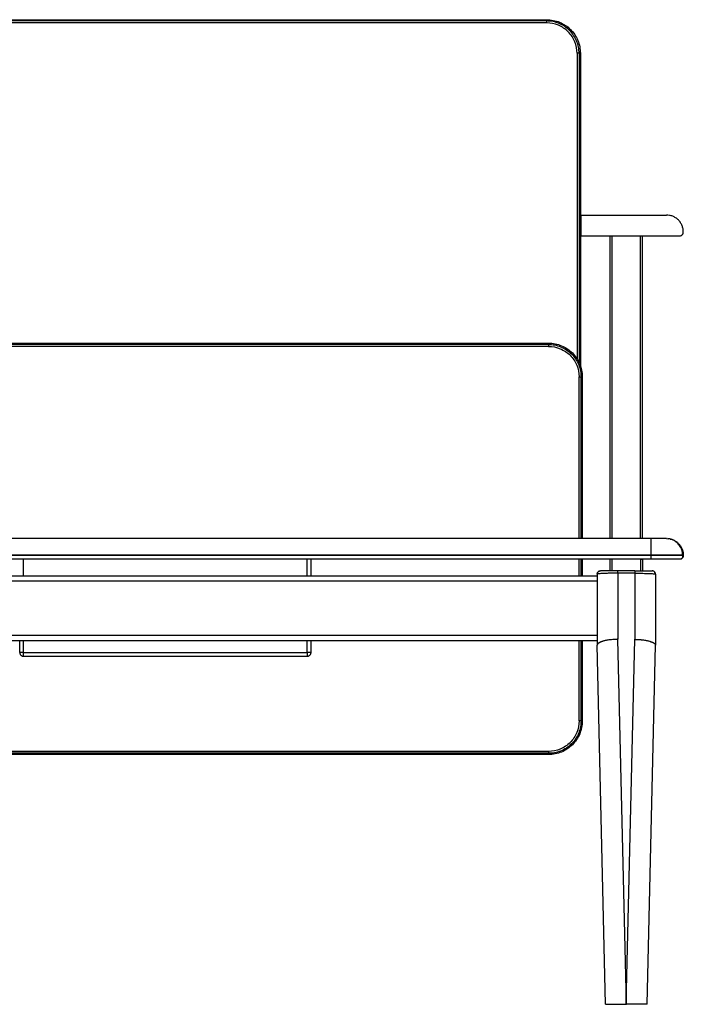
# Model space of a CAD drawing. Header units: millimetres. Extents: x -198 to 1402, y -342 to 1180.
# Tile 2 of 2: x 377 to 1402, y -342 to 1180. Entities that reach past the tile are written whole.
import ezdxf

# ---------------------------------------------------------------- set-up
doc = ezdxf.new("R2010")
doc.units = ezdxf.units.MM

msp = doc.modelspace()

# ---------------------------------------------------------------- linework, layer by layer
at = {"color": 7, "linetype": 'Continuous', "lineweight": 25}
for p, q in [((6.9, 1179.9), (1190.9, 1179.9)), ((1190.9, 1177.9), (6.9, 1177.9)), ((1190.9, 1174.9), (6.9, 1174.9)), ((1240.9, 1127.9), (1240.9, 649.9)), ((1242.9, 1127.9), (1242.9, 644.9)), ((1243.9, 845.9), (1243.9, 877.9)), ((1244, 845.9), (1244, 877.9)), ((1244, 877.9), (1375.9, 877.9)), ((1244, 845.9), (1396.4, 845.9)), ((1288.9, 377.9), (1288.9, 845.9)), ((1338.9, 377.9), (1338.9, 845.9)), ((1401.9, 851.4), (1401.9, 851.9)), ((9.9, 679.9), (1193.9, 679.9)), ((1193.9, 677.9), (9.9, 677.9)), ((1193.9, 674.9), (9.9, 674.9)), ((1240.9, 377.9), (1240.9, 627.9)), ((1243.9, 377.9), (1243.9, 627.9)), ((1245.9, 627.9), (1245.9, 377.9)), ((1351.9, 377.9), (-148.1, 377.9)), ((1375.9, 377.9), (1379.4, 377.6)), ((1351.9, 351.9), (-148.1, 351.9)), ((1351.9, 351.4), (-148.1, 351.4)), ((1351.9, 351.4), (1351.9, 351.9)), ((1401.9, 351.4), (1401.9, 351.9)), ((1351.9, 345.9), (-148.1, 345.9)), ((826.9, 320.4), (826.9, 345.9)), ((1243.9, 320.4), (1243.9, 345.9)), ((1245.9, 345.9), (1245.9, 320.4)), ((1288.9, 327.9), (1288.9, 345.9)), ((1338.9, 345.9), (1338.9, 327.9)), ((-65.1, 320.4), (1268.9, 320.4)), ((1268.9, 322.9), (1268.9, 212.9)), ((1326.9, 327.9), (1300.9, 327.9)), ((1300.9, 324.2), (1300.9, 222.1)), ((1326.9, 324.2), (1300.9, 324.2)), ((1326.9, 324.2), (1326.9, 222.1)), ((1358.9, 322.9), (1358.9, 212.9)), ((-65.1, 312.4), (1268.9, 312.4)), ((-65.1, 228.4), (1268.9, 228.4)), ((-65.1, 220.4), (1268.9, 220.4)), ((376.9, 201.9), (376.9, 220.4)), ((826.9, 201.9), (826.9, 220.4)), ((1243.9, 95.9), (1243.9, 220.4)), ((1245.9, 220.4), (1245.9, 95.9)), ((1314.1, -342.1), (1300.9, 222.1)), ((1313.7, -342.1), (1326.9, 222.1)), ((382.9, 201.9), (820.9, 201.9)), ((1281.9, -342.1), (1268.9, 212.9)), ((1345.9, -342.1), (1358.9, 212.9)), ((382.9, 195.9), (820.9, 195.9)), ((1193.9, 48.9), (9.9, 48.9)), ((1193.9, 45.9), (9.9, 45.9)), ((1193.9, 43.9), (9.9, 43.9)), ((1314.1, -342.1), (1313.7, -342.1))]:
    msp.add_line(p, q, dxfattribs=at)
at = {"color": 8, "linetype": 'Continuous', "lineweight": 25}
for p, q in [((1237.9, 1127.9), (1237.9, 655.5)), ((1291.9, 377.9), (1291.9, 845.9)), ((1335.9, 377.9), (1335.9, 845.9)), ((382.9, 320.4), (382.9, 345.9)), ((820.9, 320.4), (820.9, 345.9)), ((1240.9, 320.4), (1240.9, 345.9)), ((1291.9, 327.9), (1291.9, 345.9)), ((1291.9, 345.9), (1291.9, 345.9)), ((1335.9, 345.9), (1335.9, 327.9)), ((1335.9, 345.9), (1335.9, 345.9)), ((382.9, 201.9), (382.9, 220.4)), ((820.9, 201.9), (820.9, 220.4)), ((1240.9, 95.9), (1240.9, 220.4))]:
    msp.add_line(p, q, dxfattribs=at)
for points, knots in [([(521, 1177.9), (521, 1178.1), (521, 1178.4), (521, 1178.9), (521, 1179.1), (521, 1179.5), (521, 1179.6), (521, 1179.8), (521, 1179.9), (521, 1179.9)], [0, 0, 0, 0, 0.25, 0.25, 0.5, 0.5, 0.75, 0.75, 1, 1, 1, 1]), ([(1190.9, 1179.9), (1190.9, 1179.9), (1190.9, 1179.8), (1190.9, 1179.6), (1190.9, 1179.5), (1190.9, 1179.1), (1190.9, 1178.9), (1190.9, 1178.4), (1190.9, 1178.1), (1190.9, 1177.9)], [0, 0, 0, 0, 0.25, 0.25, 0.5, 0.5, 0.75, 0.75, 1, 1, 1, 1]), ([(1242.9, 1127.9), (1242.9, 1127.9), (1242.8, 1127.9), (1242.3, 1127.9), (1241.7, 1127.9), (1241.1, 1127.9), (1240.9, 1127.9), (1240.9, 1127.9)], [0, 0, 0, 0, 0.240073, 0.499926, 0.759779, 0.999852, 1, 1, 1, 1]), ([(524, 679.9), (524, 679.9), (524, 679.8), (524, 679.6), (524, 679.5), (524, 679.1), (524, 678.9), (524, 678.4), (524, 678.1), (524, 677.9)], [0, 0, 0, 0, 0.25, 0.25, 0.5, 0.5, 0.75, 0.75, 1, 1, 1, 1]), ([(1193.9, 677.9), (1193.9, 678.1), (1193.9, 678.4), (1193.9, 678.9), (1193.9, 679.1), (1193.9, 679.5), (1193.9, 679.6), (1193.9, 679.8), (1193.9, 679.9), (1193.9, 679.9)], [0, 0, 0, 0, 0.25, 0.25, 0.5, 0.5, 0.75, 0.75, 1, 1, 1, 1]), ([(1243.9, 627.9), (1243.9, 627.9), (1244.1, 627.9), (1244.7, 627.9), (1245.3, 627.9), (1245.8, 627.9), (1245.9, 627.9), (1245.9, 627.9)], [0, 0, 0, 0, 0.000024, 0.240126, 0.500012, 0.759897, 1, 1, 1, 1]), ([(1400.8, 351.9), (1400.7, 351.9), (1400.2, 351.9), (1398.6, 351.9), (1396.4, 351.9), (1393.8, 351.9), (1390.8, 351.9), (1387.3, 351.9), (1383.5, 351.9), (1379.3, 351.9), (1374.9, 351.9), (1369.9, 351.9), (1364.2, 351.9), (1358, 351.9), (1353.9, 351.9), (1351.9, 351.9)], [0, 0, 0, 0, 0.036412, 0.131292, 0.204241, 0.278341, 0.353229, 0.428518, 0.503807, 0.578696, 0.652796, 0.725744, 0.820624, 0.912214, 1, 1, 1, 1]), ([(1326.9, 324.2), (1329, 324.2), (1333.3, 324.2), (1339.4, 324.1), (1345, 324), (1349.9, 323.8), (1353.8, 323.6), (1356.8, 323.4), (1357.8, 323.2), (1358.3, 323.1)], [0, 0, 0, 0, 0.143525, 0.286936, 0.430099, 0.573007, 0.715577, 0.857931, 1, 1, 1, 1]), ([(1243.9, 95.9), (1243.9, 95.9), (1244.1, 95.9), (1244.7, 95.9), (1245.3, 95.9), (1245.8, 95.9), (1245.9, 95.9), (1245.9, 95.9)], [0, 0, 0, 0, 0.000024, 0.240127, 0.500012, 0.759897, 1, 1, 1, 1]), ([(1193.9, 45.9), (1193.9, 45.6), (1193.9, 45.4), (1193.9, 44.9), (1193.9, 44.6), (1193.9, 44.3), (1193.9, 44.1), (1193.9, 43.9), (1193.9, 43.9), (1193.9, 43.9)], [0, 0, 0, 0, 0.25, 0.25, 0.5, 0.5, 0.75, 0.75, 1, 1, 1, 1])]:
    msp.add_open_spline(points, degree=3, knots=knots, dxfattribs=at)
at = {"color": 7, "linetype": 'Continuous', "lineweight": 25}
for points, knots in [([(1190.9, 1179.9), (1194.3, 1179.9), (1197.7, 1179.5), (1204.4, 1178.2), (1207.6, 1177.2), (1213.9, 1174.6), (1216.9, 1173), (1222.6, 1169.2), (1227.9, 1164.9), (1232.2, 1159.6), (1236, 1153.9), (1237.6, 1150.9), (1241.5, 1141.5), (1242.9, 1134.7), (1242.9, 1127.9)], [0, 0, 0, 0, 0.125, 0.125, 0.25, 0.25, 0.375, 0.375, 0.5, 0.625, 0.625, 0.75, 0.75, 1, 1, 1, 1]), ([(1190.9, 1174.9), (1190.9, 1175.2), (1190.9, 1175.6), (1190.9, 1176.3), (1190.9, 1176.7), (1190.9, 1177.3), (1190.9, 1177.5), (1190.9, 1177.8), (1190.9, 1177.9), (1190.9, 1177.9)], [0, 0, 0, 0, 0.25, 0.25, 0.5, 0.5, 0.75, 0.75, 1, 1, 1, 1]), ([(1240.9, 1127.9), (1240.9, 1134.4), (1239.6, 1141), (1234.6, 1153), (1227.2, 1164.1), (1216.1, 1171.6), (1204, 1176.6), (1197.4, 1177.9), (1190.9, 1177.9)], [0, 0, 0, 0, 0.25, 0.25, 0.5, 0.75, 0.75, 1, 1, 1, 1]), ([(1237.9, 1127.9), (1237.9, 1134), (1236.7, 1140.2), (1232, 1151.5), (1225, 1162), (1214.6, 1168.9), (1203.2, 1173.6), (1197, 1174.9), (1190.9, 1174.9)], [0, 0, 0, 0, 0.25, 0.25, 0.5, 0.75, 0.75, 1, 1, 1, 1]), ([(1240.9, 1127.9), (1240.9, 1127.9), (1240.8, 1127.9), (1240.5, 1127.9), (1240.3, 1127.9), (1239.7, 1127.9), (1239.4, 1127.9), (1238.6, 1127.9), (1238.2, 1127.9), (1237.9, 1127.9)], [0, 0, 0, 0, 0.25, 0.25, 0.5, 0.5, 0.75, 0.75, 1, 1, 1, 1]), ([(1243.6, 877.9), (1243.6, 877.9), (1243.6, 877.9), (1243.2, 877.9), (1242.9, 877.9)], [0, 0, 0, 0, 0.104917, 1, 1, 1, 1]), ([(1401.9, 851.9), (1401.9, 853.4), (1401.7, 855), (1401.2, 858.2), (1400.7, 859.8), (1399.4, 863), (1398.6, 864.6), (1396.7, 867.6), (1395.5, 869), (1393, 871.5), (1391.6, 872.7), (1388.6, 874.6), (1387.1, 875.4), (1383.9, 876.7), (1382.2, 877.1), (1379, 877.7), (1377.4, 877.9), (1375.9, 877.9)], [0, 0, 0, 0, 0.125, 0.125, 0.25, 0.25, 0.375, 0.375, 0.5, 0.5, 0.625, 0.625, 0.75, 0.75, 0.875, 0.875, 1, 1, 1, 1]), ([(1243.6, 845.9), (1243.6, 845.9), (1243.6, 845.9), (1243.2, 845.9), (1242.9, 845.9)], [0, 0, 0, 0, 0.104917, 1, 1, 1, 1]), ([(1396.4, 845.9), (1397, 845.9), (1397.7, 846), (1398.7, 846.4), (1399.1, 846.6), (1399.7, 847), (1400, 847.2), (1400.5, 847.7), (1400.8, 848), (1401.2, 848.7), (1401.4, 849), (1401.8, 850), (1401.9, 850.7), (1401.9, 851.4)], [0, 0, 0, 0, 0.25, 0.25, 0.375, 0.375, 0.5, 0.5, 0.625, 0.625, 0.75, 0.75, 1, 1, 1, 1]), ([(1193.9, 679.9), (1197.3, 679.9), (1200.7, 679.5), (1207.4, 678.2), (1210.6, 677.2), (1216.9, 674.6), (1219.9, 673), (1225.6, 669.2), (1230.9, 664.9), (1235.2, 659.6), (1239, 653.9), (1240.6, 650.9), (1244.5, 641.5), (1245.9, 634.7), (1245.9, 627.9)], [0, 0, 0, 0, 0.125, 0.125, 0.25, 0.25, 0.375, 0.375, 0.5, 0.625, 0.625, 0.75, 0.75, 1, 1, 1, 1]), ([(1193.9, 677.9), (1196.8, 677.9), (1199.9, 677.6), (1206.1, 676.5), (1209.2, 675.6), (1215.4, 673.1), (1218.4, 671.6), (1224.1, 667.8), (1226.8, 665.7), (1231.7, 660.8), (1233.9, 658.1), (1237.6, 652.4), (1239.2, 649.4), (1241.6, 643.2), (1242.5, 640.1), (1243.6, 633.9), (1243.9, 630.8), (1243.9, 627.9)], [0, 0, 0, 0, 0.125, 0.125, 0.25, 0.25, 0.375, 0.375, 0.5, 0.5, 0.625, 0.625, 0.75, 0.75, 0.875, 0.875, 1, 1, 1, 1]), ([(1193.9, 677.9), (1193.9, 677.9), (1193.9, 677.8), (1193.9, 677.5), (1193.9, 677.3), (1193.9, 676.7), (1193.9, 676.3), (1193.9, 675.6), (1193.9, 675.2), (1193.9, 674.9)], [0, 0, 0, 0, 0.25, 0.25, 0.5, 0.5, 0.75, 0.75, 1, 1, 1, 1]), ([(1193.9, 674.9), (1200, 674.9), (1206.2, 673.6), (1217.6, 668.9), (1228, 662), (1235, 651.5), (1239.7, 640.2), (1240.9, 634), (1240.9, 627.9)], [0, 0, 0, 0, 0.25, 0.25, 0.5, 0.75, 0.75, 1, 1, 1, 1]), ([(1240.9, 627.9), (1241.2, 627.9), (1241.6, 627.9), (1242.4, 627.9), (1242.7, 627.9), (1243.3, 627.9), (1243.5, 627.9), (1243.8, 627.9), (1243.9, 627.9), (1243.9, 627.9)], [0, 0, 0, 0, 0.25, 0.25, 0.5, 0.5, 0.75, 0.75, 1, 1, 1, 1]), ([(1351.9, 377.9), (1351.9, 377.9), (1351.9, 377.7), (1351.9, 377.1), (1351.9, 376.7), (1351.9, 375.4), (1351.9, 374.6), (1351.9, 372.7), (1351.9, 371.5), (1351.9, 369), (1351.9, 367.6), (1351.9, 364.6), (1351.9, 363), (1351.9, 359.8), (1351.9, 358.2), (1351.9, 355), (1351.9, 353.4), (1351.9, 351.9)], [0, 0, 0, 0, 0.125, 0.125, 0.25, 0.25, 0.375, 0.375, 0.5, 0.5, 0.625, 0.625, 0.75, 0.75, 0.875, 0.875, 1, 1, 1, 1]), ([(1375.9, 377.9), (1375.9, 377.9), (1375.3, 377.9), (1372.9, 377.9), (1369.3, 377.9), (1364, 377.9), (1358.2, 377.9), (1355, 377.9), (1351.9, 377.9)], [0, 0, 0, 0, 0.25, 0.25, 0.5, 0.75, 0.75, 1, 1, 1, 1]), ([(1400.9, 351.9), (1400.9, 353.3), (1400.7, 356.2), (1399.7, 360.2), (1398.2, 363.9), (1396.3, 367), (1394.2, 369.5), (1392.1, 371.6), (1390.2, 373.1), (1388.4, 374.2), (1387, 375.1), (1385.2, 375.9), (1383.1, 376.8), (1380.8, 377.4), (1379.1, 377.7), (1378.2, 377.8)], [0, 0, 0, 0, 0.107174, 0.211003, 0.309241, 0.400039, 0.482043, 0.554394, 0.616653, 0.668697, 0.710603, 0.744114, 0.815004, 0.900138, 1, 1, 1, 1]), ([(1381.7, 377.1), (1382.6, 376.9), (1385.1, 376.4), (1388.8, 374.6), (1392.7, 371.9), (1396.1, 368.5), (1398.7, 364.6), (1400.6, 360.4), (1401.7, 356.1), (1401.8, 353.3), (1401.9, 351.9)], [0, 0, 0, 0, 0.081274, 0.2148, 0.351644, 0.489576, 0.623845, 0.754803, 0.880648, 1, 1, 1, 1]), ([(1401.9, 351.4), (1401.9, 351.4), (1400.6, 351.4), (1395.6, 351.4), (1388.2, 351.4), (1377.1, 351.4), (1365, 351.4), (1358.4, 351.4), (1351.9, 351.4)], [0, 0, 0, 0, 0.25, 0.25, 0.5, 0.75, 0.75, 1, 1, 1, 1]), ([(1351.9, 351.4), (1351.9, 350.7), (1351.9, 350), (1351.9, 349), (1351.9, 348.7), (1351.9, 348), (1351.9, 347.7), (1351.9, 347.2), (1351.9, 347), (1351.9, 346.6), (1351.9, 346.4), (1351.9, 346), (1351.9, 345.9), (1351.9, 345.9)], [0, 0, 0, 0, 0.25, 0.25, 0.375, 0.375, 0.5, 0.5, 0.625, 0.625, 0.75, 0.75, 1, 1, 1, 1]), ([(1401.9, 351.4), (1401.9, 350.7), (1401.8, 350), (1401.4, 349), (1401.2, 348.7), (1400.8, 348), (1400.5, 347.7), (1400, 347.2), (1399.7, 347), (1399.1, 346.6), (1398.7, 346.4), (1397.7, 346), (1397, 345.9), (1396.4, 345.9)], [0, 0, 0, 0, 0.25, 0.25, 0.375, 0.375, 0.5, 0.5, 0.625, 0.625, 0.75, 0.75, 1, 1, 1, 1]), ([(1398.4, 346.3), (1398.9, 346.5), (1399.9, 347), (1400.8, 348.3), (1401.3, 349.8), (1401, 350.9), (1400.9, 351.4)], [0, 0, 0, 0, 0.246326, 0.498425, 0.751163, 1, 1, 1, 1]), ([(1401.9, 351.9), (1401.8, 351.9), (1401.8, 351.9), (1401.1, 351.9), (1400.8, 351.9)], [0, 0, 0, 0, 0.614041, 1, 1, 1, 1]), ([(1335.9, 345.9), (1336.2, 345.9), (1336.6, 345.9), (1337.4, 345.9), (1337.7, 345.9), (1338.3, 345.9), (1338.5, 345.9), (1338.8, 345.9), (1338.9, 345.9), (1338.9, 345.9)], [0, 0, 0, 0, 0.25, 0.25, 0.5, 0.5, 0.75, 0.75, 1, 1, 1, 1]), ([(1396.4, 345.9), (1396.4, 345.9), (1395.2, 345.9), (1390.8, 345.9), (1384.2, 345.9), (1374.3, 345.9), (1363.5, 345.9), (1357.7, 345.9), (1351.9, 345.9)], [0, 0, 0, 0, 0.25, 0.25, 0.5, 0.75, 0.75, 1, 1, 1, 1]), ([(1268.9, 322.9), (1268.9, 323.6), (1269, 324.7), (1269.7, 325.4), (1269.9, 325.7)], [0, 0, 0, 0, 0.699211, 1, 1, 1, 1]), ([(1300.9, 324.2), (1300.7, 324.2), (1300.3, 324.2), (1299.7, 324.2), (1299.2, 324.2), (1298.6, 324.2), (1298, 324.2), (1297.5, 324.2), (1296.9, 324.2), (1296.3, 324.2), (1295.7, 324.2), (1295.2, 324.2), (1294.6, 324.2), (1294, 324.2), (1293.5, 324.2), (1292.9, 324.2), (1292.3, 324.2), (1291.8, 324.2), (1291.2, 324.2), (1290.6, 324.2), (1290.1, 324.2), (1289.5, 324.2), (1289, 324.1), (1287.7, 324.1), (1285.7, 324.1), (1283, 324), (1280.4, 323.9), (1277.4, 323.8), (1274.1, 323.6), (1271.8, 323.5), (1270.5, 323.3), (1269.9, 323.2), (1269.5, 323.1), (1269.3, 323.1), (1269.1, 323), (1269, 323), (1268.9, 323), (1268.9, 322.9), (1268.9, 322.9), (1268.9, 322.9)], [0, 0, 0, 0, 0.01111, 0.022262, 0.033453, 0.044683, 0.05595, 0.067252, 0.078588, 0.089955, 0.101352, 0.112777, 0.124229, 0.135706, 0.147205, 0.158725, 0.170264, 0.18182, 0.193391, 0.204975, 0.21657, 0.228175, 0.239786, 0.251403, 0.310707, 0.372373, 0.436199, 0.501926, 0.615044, 0.751122, 0.793244, 0.834756, 0.875593, 0.896381, 0.917165, 0.937932, 0.958668, 0.979362, 1, 1, 1, 1]), ([(1272, 327.5), (1271.6, 327.3), (1270.7, 326.8), (1269.8, 325.7), (1269.4, 324.4), (1269.4, 323.6), (1269.5, 323.1)], [0, 0, 0, 0, 0.250086, 0.504326, 0.756002, 1, 1, 1, 1]), ([(1271, 326.9), (1271.4, 327.2), (1272.3, 327.7), (1273.3, 327.8), (1273.9, 327.9)], [0, 0, 0, 0, 0.465347, 1, 1, 1, 1]), ([(1300.9, 327.9), (1297.3, 327.9), (1293.7, 327.9), (1287.1, 327.9), (1284.1, 327.9), (1279.1, 327.9), (1277.2, 327.9), (1274.6, 327.9), (1273.9, 327.9), (1273.9, 327.9)], [0, 0, 0, 0, 0.25, 0.25, 0.5, 0.5, 0.75, 0.75, 1, 1, 1, 1]), ([(1300.9, 324.2), (1300.9, 324.7), (1300.9, 325.2), (1300.9, 326.1), (1300.9, 326.5), (1300.9, 327.2), (1300.9, 327.5), (1300.9, 327.8), (1300.9, 327.9), (1300.9, 327.9)], [0, 0, 0, 0, 0.25, 0.25, 0.5, 0.5, 0.75, 0.75, 1, 1, 1, 1]), ([(1326.9, 327.9), (1326.9, 327.9), (1326.9, 327.8), (1326.9, 327.5), (1326.9, 327.2), (1326.9, 326.5), (1326.9, 326.1), (1326.9, 325.2), (1326.9, 324.7), (1326.9, 324.2)], [0, 0, 0, 0, 0.25, 0.25, 0.5, 0.5, 0.75, 0.75, 1, 1, 1, 1]), ([(1326.9, 327.9), (1330.5, 327.9), (1334.1, 327.9), (1340.7, 327.9), (1343.7, 327.9), (1348.6, 327.9), (1350.6, 327.9), (1353.2, 327.9), (1353.9, 327.9), (1353.9, 327.9)], [0, 0, 0, 0, 0.25, 0.25, 0.5, 0.5, 0.75, 0.75, 1, 1, 1, 1]), ([(1356.8, 326.9), (1356.3, 327.2), (1355.5, 327.7), (1354.4, 327.8), (1353.9, 327.9)], [0, 0, 0, 0, 0.46535, 1, 1, 1, 1]), ([(1358.3, 323.1), (1358.3, 323.6), (1358.4, 324.4), (1357.9, 325.7), (1357.1, 326.8), (1356.2, 327.3), (1355.7, 327.5)], [0, 0, 0, 0, 0.243998, 0.495673, 0.749914, 1, 1, 1, 1]), ([(1358.9, 322.9), (1358.8, 323.6), (1358.8, 324.7), (1358.1, 325.4), (1357.9, 325.7)], [0, 0, 0, 0, 0.699217, 1, 1, 1, 1]), ([(1358.3, 323.1), (1358.3, 323.1), (1358.9, 323), (1358.9, 323), (1358.9, 322.9)], [0, 0, 0, 0, 0.0003763, 1, 1, 1, 1]), ([(1300.9, 222.1), (1300.7, 222.1), (1300.1, 222.1), (1298.6, 222), (1296.1, 221.9), (1292.7, 221.7), (1289, 221.3), (1285.5, 220.8), (1282.7, 220.3), (1280.3, 219.8), (1278.6, 219.3), (1277.4, 219), (1276.5, 218.7), (1275.7, 218.4), (1275, 218.1), (1274.3, 217.9), (1273.6, 217.6), (1273, 217.3), (1272.4, 217), (1271.8, 216.6), (1271.4, 216.3), (1270.9, 216), (1270.5, 215.7), (1270.2, 215.4), (1269.8, 215.1), (1269.6, 214.7), (1269.4, 214.4), (1269.2, 214.1), (1269, 213.8), (1269, 213.5), (1268.9, 213.2), (1268.9, 213), (1268.9, 212.9)], [0, 0, 0, 0, 0.010025, 0.038856, 0.087458, 0.157272, 0.249909, 0.320377, 0.385873, 0.44584, 0.499897, 0.525014, 0.550111, 0.575168, 0.600168, 0.62509, 0.649916, 0.674629, 0.699209, 0.723641, 0.747907, 0.771992, 0.795881, 0.81956, 0.843016, 0.866235, 0.889206, 0.911919, 0.934363, 0.95653, 0.978411, 1, 1, 1, 1]), ([(1326.9, 222.1), (1327.1, 222.1), (1327.5, 222.1), (1328.1, 222), (1328.7, 222), (1329.3, 222), (1329.9, 222), (1330.5, 222), (1331.1, 221.9), (1331.7, 221.9), (1332.3, 221.9), (1332.9, 221.8), (1333.6, 221.8), (1334.2, 221.8), (1334.8, 221.7), (1335.4, 221.7), (1336, 221.6), (1336.7, 221.5), (1337.3, 221.5), (1337.9, 221.4), (1338.5, 221.3), (1339.9, 221.2), (1342, 220.9), (1344.6, 220.4), (1347.2, 219.9), (1349.1, 219.4), (1350.4, 219), (1351.2, 218.7), (1352, 218.4), (1352.8, 218.1), (1353.5, 217.9), (1354.2, 217.6), (1354.8, 217.3), (1355.4, 217), (1355.9, 216.6), (1356.4, 216.3), (1356.9, 216), (1357.3, 215.7), (1357.6, 215.4), (1357.9, 215.1), (1358.2, 214.7), (1358.4, 214.4), (1358.6, 214.1), (1358.7, 213.8), (1358.8, 213.5), (1358.9, 213.2), (1358.9, 213), (1358.9, 212.9)], [0, 0, 0, 0, 0.011744, 0.023576, 0.035495, 0.0475, 0.059589, 0.071762, 0.084016, 0.096351, 0.108765, 0.121256, 0.133823, 0.146463, 0.159176, 0.171958, 0.184808, 0.197725, 0.210704, 0.223746, 0.236846, 0.250004, 0.311443, 0.373775, 0.436715, 0.499963, 0.525076, 0.550169, 0.575224, 0.60022, 0.625139, 0.649962, 0.674671, 0.699248, 0.723677, 0.74794, 0.772022, 0.795908, 0.819584, 0.843036, 0.866252, 0.88922, 0.91193, 0.934371, 0.956535, 0.978414, 1, 1, 1, 1]), ([(382.9, 201.9), (382.5, 201.9), (382.2, 201.9), (381.4, 201.9), (381, 201.9), (380.3, 201.9), (379.9, 201.9), (379.3, 201.9), (378.9, 201.9), (378.3, 201.9), (378.1, 201.9), (377.6, 201.9), (377.5, 201.9), (377.2, 201.9), (377.1, 201.9), (376.9, 201.9), (376.9, 201.9), (376.9, 201.9)], [0, 0, 0, 0, 0.125, 0.125, 0.25, 0.25, 0.375, 0.375, 0.5, 0.5, 0.625, 0.625, 0.75, 0.75, 0.875, 0.875, 1, 1, 1, 1]), ([(376.9, 201.9), (376.9, 201.5), (376.9, 201.1), (377.1, 200.4), (377.2, 200), (377.5, 199.3), (377.6, 198.9), (378.1, 198.2), (378.3, 197.9), (378.9, 197.3), (379.3, 197.1), (379.9, 196.6), (380.3, 196.4), (381, 196.1), (381.4, 196), (382.2, 195.9), (382.5, 195.9), (382.9, 195.9)], [0, 0, 0, 0, 0.125, 0.125, 0.25, 0.25, 0.375, 0.375, 0.5, 0.5, 0.625, 0.625, 0.75, 0.75, 0.875, 0.875, 1, 1, 1, 1]), ([(382.9, 195.9), (382.9, 195.9), (382.9, 195.9), (382.9, 196), (382.9, 196.1), (382.9, 196.4), (382.9, 196.6), (382.9, 197.1), (382.9, 197.3), (382.9, 197.9), (382.9, 198.2), (382.9, 198.9), (382.9, 199.3), (382.9, 200), (382.9, 200.4), (382.9, 201.1), (382.9, 201.5), (382.9, 201.9)], [0, 0, 0, 0, 0.125, 0.125, 0.25, 0.25, 0.375, 0.375, 0.5, 0.5, 0.625, 0.625, 0.75, 0.75, 0.875, 0.875, 1, 1, 1, 1]), ([(826.9, 201.9), (826.9, 201.9), (826.9, 201.9), (826.7, 201.9), (826.6, 201.9), (826.3, 201.9), (826.1, 201.9), (825.7, 201.9), (825.4, 201.9), (824.8, 201.9), (824.5, 201.9), (823.8, 201.9), (823.5, 201.9), (822.7, 201.9), (822.3, 201.9), (821.6, 201.9), (821.2, 201.9), (820.9, 201.9)], [0, 0, 0, 0, 0.125, 0.125, 0.25, 0.25, 0.375, 0.375, 0.5, 0.5, 0.625, 0.625, 0.75, 0.75, 0.875, 0.875, 1, 1, 1, 1]), ([(820.9, 195.9), (821.2, 195.9), (821.6, 195.9), (822.3, 196), (822.7, 196.1), (823.5, 196.4), (823.8, 196.6), (824.5, 197.1), (824.8, 197.3), (825.4, 197.9), (825.7, 198.2), (826.1, 198.9), (826.3, 199.3), (826.6, 200), (826.7, 200.4), (826.9, 201.1), (826.9, 201.5), (826.9, 201.9)], [0, 0, 0, 0, 0.125, 0.125, 0.25, 0.25, 0.375, 0.375, 0.5, 0.5, 0.625, 0.625, 0.75, 0.75, 0.875, 0.875, 1, 1, 1, 1]), ([(820.9, 201.9), (820.9, 201.5), (820.9, 201.1), (820.9, 200.4), (820.9, 200), (820.9, 199.3), (820.9, 198.9), (820.9, 198.2), (820.9, 197.9), (820.9, 197.3), (820.9, 197.1), (820.9, 196.6), (820.9, 196.4), (820.9, 196.1), (820.9, 196), (820.9, 195.9), (820.9, 195.9), (820.9, 195.9)], [0, 0, 0, 0, 0.125, 0.125, 0.25, 0.25, 0.375, 0.375, 0.5, 0.5, 0.625, 0.625, 0.75, 0.75, 0.875, 0.875, 1, 1, 1, 1]), ([(1268.9, 212.9), (1268.9, 212.9), (1268.9, 212.9), (1268.9, 212.9), (1268.9, 212.9), (1268.9, 212.9), (1268.9, 212.9), (1268.9, 212.9), (1268.9, 212.9), (1268.9, 212.9), (1268.9, 212.9)], [0, 0, 0, 0, 0.249877, 0.501259, 0.701779, 0.776981, 0.85233, 0.927525, 0.981375, 1, 1, 1, 1]), ([(1358.9, 212.9), (1358.9, 212.9), (1358.9, 212.9), (1358.9, 212.9), (1358.9, 212.9), (1358.9, 212.9), (1358.9, 212.9), (1358.9, 212.9)], [0, 0, 0, 0, 0.399969, 0.640026, 0.784086, 0.892043, 1, 1, 1, 1]), ([(1243.9, 95.9), (1243.9, 92.9), (1243.6, 89.9), (1242.5, 83.7), (1241.6, 80.5), (1239.2, 74.4), (1237.6, 71.4), (1233.9, 65.6), (1231.7, 63), (1226.8, 58.1), (1224.1, 55.9), (1218.4, 52.1), (1215.4, 50.6), (1209.2, 48.2), (1206.1, 47.3), (1199.9, 46.1), (1196.8, 45.9), (1193.9, 45.9)], [0, 0, 0, 0, 0.125, 0.125, 0.25, 0.25, 0.375, 0.375, 0.5, 0.5, 0.625, 0.625, 0.75, 0.75, 0.875, 0.875, 1, 1, 1, 1]), ([(1240.9, 95.9), (1240.9, 89.7), (1239.7, 83.6), (1235, 72.2), (1228, 61.8), (1217.6, 54.8), (1206.2, 50.1), (1200, 48.9), (1193.9, 48.9)], [0, 0, 0, 0, 0.25, 0.25, 0.5, 0.75, 0.75, 1, 1, 1, 1]), ([(1245.9, 95.9), (1245.9, 92.5), (1245.6, 89.1), (1244.2, 82.4), (1243.2, 79.1), (1240.6, 72.8), (1239, 69.8), (1235.2, 64.1), (1230.9, 58.9), (1225.6, 54.5), (1219.9, 50.7), (1216.9, 49.1), (1207.5, 45.2), (1200.7, 43.9), (1193.9, 43.9)], [0, 0, 0, 0, 0.125, 0.125, 0.25, 0.25, 0.375, 0.375, 0.5, 0.625, 0.625, 0.75, 0.75, 1, 1, 1, 1]), ([(1243.9, 95.9), (1243.9, 95.9), (1243.8, 95.9), (1243.5, 95.9), (1243.3, 95.9), (1242.7, 95.9), (1242.4, 95.9), (1241.6, 95.9), (1241.2, 95.9), (1240.9, 95.9)], [0, 0, 0, 0, 0.25, 0.25, 0.5, 0.5, 0.75, 0.75, 1, 1, 1, 1]), ([(1193.9, 48.9), (1193.9, 48.5), (1193.9, 48.1), (1193.9, 47.4), (1193.9, 47), (1193.9, 46.5), (1193.9, 46.2), (1193.9, 45.9), (1193.9, 45.9), (1193.9, 45.9)], [0, 0, 0, 0, 0.25, 0.25, 0.5, 0.5, 0.75, 0.75, 1, 1, 1, 1]), ([(1281.9, -342.1), (1281.9, -342.1), (1281.9, -342.1), (1281.9, -342.1), (1281.9, -342.1), (1282, -342.1), (1282, -342.1), (1282.1, -342.1), (1282.1, -342.1), (1282.2, -342.1), (1282.3, -342.1), (1282.6, -342.1), (1283.2, -342.1), (1284.1, -342.1), (1285.1, -342.1), (1286.2, -342.1), (1287.3, -342.1), (1288.5, -342.1), (1289.7, -342.1), (1291.3, -342.1), (1293.3, -342.1), (1295.9, -342.1), (1298.5, -342.1), (1300.7, -342.1), (1302.3, -342.1), (1303.3, -342.1), (1304.3, -342.1), (1305.4, -342.1), (1306.4, -342.1), (1307.4, -342.1), (1308.5, -342.1), (1309.5, -342.1), (1310.6, -342.1), (1311.6, -342.1), (1312.6, -342.1), (1313.3, -342.1), (1313.7, -342.1)], [0, 0, 0, 0, 0.0107797, 0.0219297, 0.0334546, 0.0453594, 0.0576487, 0.0703272, 0.0833994, 0.0968697, 0.1107422, 0.125021, 0.1867998, 0.250004, 0.2970555, 0.3421447, 0.3851083, 0.4258109, 0.4641441, 0.5000253, 0.5663178, 0.6302255, 0.6915051, 0.7499784, 0.7713772, 0.7927082, 0.8139604, 0.835123, 0.8561855, 0.8771376, 0.8979692, 0.9186708, 0.9392332, 0.9596477, 0.9799059, 1, 1, 1, 1]), ([(1345.9, -342.1), (1345.9, -342.1), (1345.9, -342.1), (1345.9, -342.1), (1345.8, -342.1), (1345.8, -342.1), (1345.8, -342.1), (1345.7, -342.1), (1345.6, -342.1), (1345.5, -342.1), (1345.5, -342.1), (1345.4, -342.1), (1345.2, -342.1), (1345.1, -342.1), (1345, -342.1), (1344.8, -342.1), (1344.7, -342.1), (1344.5, -342.1), (1344.4, -342.1), (1344.2, -342.1), (1344, -342.1), (1343.8, -342.1), (1343.2, -342.1), (1342.3, -342.1), (1340.7, -342.1), (1338.9, -342.1), (1336.8, -342.1), (1334.5, -342.1), (1332, -342.1), (1329.4, -342.1), (1327.1, -342.1), (1325.5, -342.1), (1324.5, -342.1), (1323.5, -342.1), (1322.5, -342.1), (1321.5, -342.1), (1320.4, -342.1), (1319.4, -342.1), (1318.3, -342.1), (1317.3, -342.1), (1316.2, -342.1), (1315.2, -342.1), (1314.5, -342.1), (1314.1, -342.1)], [0, 0, 0, 0, 0.012042, 0.024046, 0.036017, 0.047959, 0.059875, 0.071768, 0.083643, 0.095503, 0.107352, 0.119193, 0.131031, 0.142869, 0.154711, 0.166561, 0.178422, 0.190298, 0.202193, 0.214111, 0.226055, 0.238029, 0.250037, 0.313101, 0.375405, 0.437514, 0.500001, 0.563157, 0.625456, 0.687516, 0.749961, 0.771108, 0.792117, 0.813012, 0.833817, 0.854557, 0.875256, 0.89594, 0.916633, 0.937361, 0.958149, 0.97902, 1, 1, 1, 1])]:
    msp.add_open_spline(points, degree=3, knots=knots, dxfattribs=at)
for points in [[(1243.9, 845.9), (1243.9, 845.9), (1244, 845.9), (1244, 845.9)], [(1313.7, -342.1), (1313.8, -342.1), (1314, -342.1), (1314.1, -342.1)]]:
    msp.add_open_spline(points, degree=3, dxfattribs=at)

doc.saveas('drawing.dxf')
